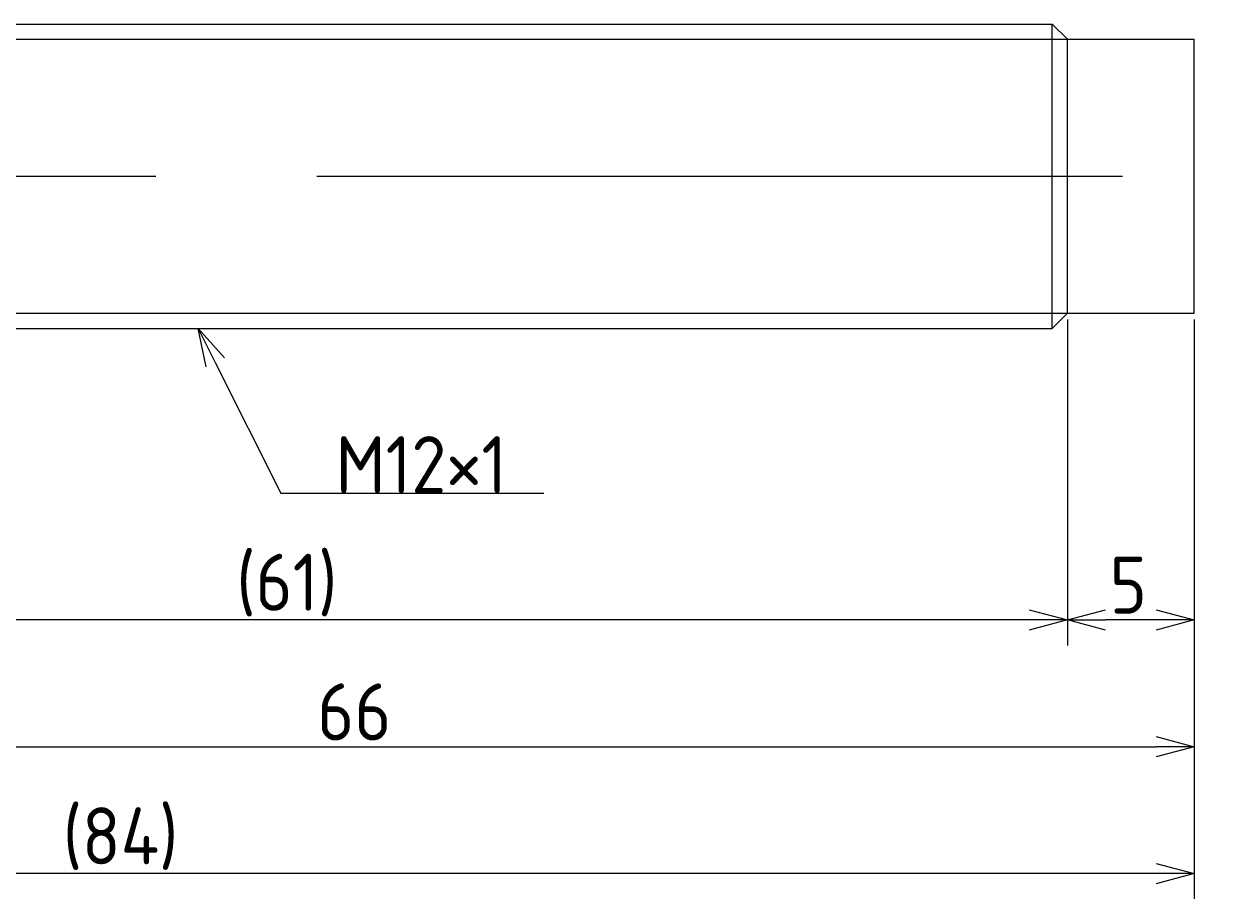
# Model space of a CAD drawing. Extents: x 138 to 290, y 142 to 184.
# Tile 4 of 4: x 242 to 290, y 142 to 176. Entities that reach past the tile are written whole.
import ezdxf

# ---------------------------------------------------------------- set-up
doc = ezdxf.new("R2010")
doc.units = 0
doc.linetypes.add('CENTER', pattern=[50.8, 31.75, -6.35, 6.35, -6.35])
doc.layers.get('0').update_dxf_attribs({"linetype": 'CONTINUOUS'})
doc.layers.get('DEFPOINTS').update_dxf_attribs({"linetype": 'CONTINUOUS'})
for name, color, linetype in [('図形', 7, 'CONTINUOUS'), ('図枠', 7, 'CONTINUOUS'), ('寸法_文字', 3, 'CONTINUOUS')]:
    doc.layers.add(name, color=color, linetype=linetype)
doc.layers.get('0').off()
doc.styles.add('DIMENSION', font='isocp.shx', dxfattribs={"bigfont": 'bigfont.shx'})
doc.dimstyles.get("Standard").update_dxf_attribs({"dimtxt": 0.18, "dimasz": 0.18, "dimexe": 0.18, "dimexo": 0.0625, "dimgap": 0.09, "dimtad": 0, "dimtih": 1, "dimtoh": 1, "dimzin": 0, "dimcen": 0.09, "dimazin": 3, "dimtfac": 1, "dimtofl": 0, "dimtmove": 0, "dimatfit": 3})

# ---------------------------------------------------------------- blocks, each defined once
blk = doc.blocks.new('_OPEN30')
at = {"color": 0, "linetype": 'BYBLOCK'}
for p, q in [((-1, 0.268), (0, 0)), ((0, 0), (-1, -0.268)), ((0, 0), (-1, 0))]:
    blk.add_line(p, q, dxfattribs=at)
blk = doc.blocks.new('*U14')
at = {"layer": '寸法_文字', "color": 3, "style": 'DIMENSION'}
blk.add_text('5', height=2.25, dxfattribs=at).set_placement((285.166, 152.75))
blk = doc.blocks.new('*D13')
at = {"layer": 'DEFPOINTS', "color": 0}
for p in [(283.5, 164.6), (288.5, 164.6), (283.5, 152.5)]:
    blk.add_point(p, dxfattribs=at)
at = {"layer": '寸法_文字', "color": 3}
for p, q in [((283.5, 164.35), (283.5, 151.5)), ((288.5, 164.35), (288.5, 151.5)), ((287, 152.5), (285, 152.5))]:
    blk.add_line(p, q, dxfattribs=at)
at = {"layer": '図枠'}
blk.add_blockref('*U14', (0, 0), dxfattribs=at)
at = {"layer": '寸法_文字', "color": 3, "xscale": 1.5, "yscale": 1.5, "zscale": 1.5, "rotation": 180}
blk.add_blockref('_OPEN30', (283.5, 152.5), dxfattribs=at)
at = {"layer": '寸法_文字', "color": 3, "xscale": 1.5, "yscale": 1.5, "zscale": 1.5}
blk.add_blockref('_OPEN30', (288.5, 152.5), dxfattribs=at)
blk = doc.blocks.new('*U16')
at = {"layer": '寸法_文字', "color": 3, "style": 'DIMENSION'}
blk.add_text('(61)', height=2.25, dxfattribs=at).set_placement((250.75, 152.8625))
blk = doc.blocks.new('*D15')
at = {"layer": 'DEFPOINTS', "color": 0}
for p in [(222.5, 165.1), (283.5, 164.6), (222.5, 152.5)]:
    blk.add_point(p, dxfattribs=at)
at = {"layer": '寸法_文字', "color": 3}
for p, q in [((222.5, 164.85), (222.5, 151.5)), ((283.5, 164.35), (283.5, 151.5)), ((282, 152.5), (224, 152.5))]:
    blk.add_line(p, q, dxfattribs=at)
at = {"layer": '図枠'}
blk.add_blockref('*U16', (0, 0), dxfattribs=at)
at = {"layer": '寸法_文字', "color": 3, "xscale": 1.5, "yscale": 1.5, "zscale": 1.5, "rotation": 180}
blk.add_blockref('_OPEN30', (222.5, 152.5), dxfattribs=at)
at = {"layer": '寸法_文字', "color": 3, "xscale": 1.5, "yscale": 1.5, "zscale": 1.5}
blk.add_blockref('_OPEN30', (283.5, 152.5), dxfattribs=at)
blk = doc.blocks.new('*U24')
at = {"layer": '寸法_文字', "color": 3, "style": 'DIMENSION'}
blk.add_text('66', height=2.25, dxfattribs=at).set_placement((253.937, 147.75))
blk = doc.blocks.new('*D23')
at = {"layer": 'DEFPOINTS', "color": 0}
for p in [(222.5, 165.147), (288.5, 164.6), (288.5, 147.5)]:
    blk.add_point(p, dxfattribs=at)
at = {"layer": '寸法_文字', "color": 3}
for p, q in [((222.5, 164.897), (222.5, 146.5)), ((288.5, 164.35), (288.5, 146.5)), ((224, 147.5), (287, 147.5))]:
    blk.add_line(p, q, dxfattribs=at)
at = {"layer": '図枠'}
blk.add_blockref('*U24', (0, 0), dxfattribs=at)
at = {"layer": '寸法_文字', "color": 3, "xscale": 1.5, "yscale": 1.5, "zscale": 1.5, "rotation": 180}
blk.add_blockref('_OPEN30', (222.5, 147.5), dxfattribs=at)
at = {"layer": '寸法_文字', "color": 3, "xscale": 1.5, "yscale": 1.5, "zscale": 1.5}
blk.add_blockref('_OPEN30', (288.5, 147.5), dxfattribs=at)
blk = doc.blocks.new('*U26')
at = {"layer": '寸法_文字', "color": 3, "style": 'DIMENSION'}
blk.add_text('(84)', height=2.25, dxfattribs=at).set_placement((243.9125, 142.8625))
blk = doc.blocks.new('*D25')
at = {"layer": 'DEFPOINTS', "color": 0}
for p in [(204.5, 167.5), (288.5, 164.6), (204.5, 142.5)]:
    blk.add_point(p, dxfattribs=at)
at = {"layer": '寸法_文字', "color": 3}
for p, q in [((204.5, 167.25), (204.5, 141.5)), ((288.5, 164.35), (288.5, 141.5)), ((287, 142.5), (206, 142.5))]:
    blk.add_line(p, q, dxfattribs=at)
at = {"layer": '図枠'}
blk.add_blockref('*U26', (0, 0), dxfattribs=at)
at = {"layer": '寸法_文字', "color": 3, "xscale": 1.5, "yscale": 1.5, "zscale": 1.5, "rotation": 180}
blk.add_blockref('_OPEN30', (204.5, 142.5), dxfattribs=at)
at = {"layer": '寸法_文字', "color": 3, "xscale": 1.5, "yscale": 1.5, "zscale": 1.5}
blk.add_blockref('_OPEN30', (288.5, 142.5), dxfattribs=at)
blk = doc.blocks.new('*U30')
at = {"layer": '寸法_文字'}
blk.add_lwpolyline([(249.921, 162.658), (252.5, 157.5), (255, 157.5), (262.875, 157.5)], dxfattribs=at)
at = {"layer": '寸法_文字', "xscale": 1.5, "yscale": 1.5, "zscale": 1.5, "rotation": 116.5650511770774}
blk.add_blockref('_OPEN30', (249.25, 164), dxfattribs=at)
blk = doc.blocks.new('*U31')
at = {"layer": '寸法_文字', "style": 'DIMENSION'}
blk.add_text('M12×1', height=2.25, dxfattribs=at).set_placement((254.6625, 157.5))

msp = doc.modelspace()

# ---------------------------------------------------------------- linework, layer by layer
at = {"layer": '図形'}
for p, q in [((224.6, 176), (282.9, 176)), ((282.9, 164), (282.9, 176)), ((283.5, 175.4), (282.9, 176)), ((283.5, 175.4), (288.5, 175.4)), ((283.5, 164.6), (283.5, 175.4)), ((288.5, 164.6), (288.5, 175.4)), ((283.5, 164.6), (282.9, 164)), ((283.5, 164.6), (288.5, 164.6)), ((224.6, 164), (282.9, 164))]:
    msp.add_line(p, q, dxfattribs=at)
at = {"layer": '図形', "color": 3}
for p, q in [((224, 175.4), (283.5, 175.4)), ((224, 164.6), (283.5, 164.6))]:
    msp.add_line(p, q, dxfattribs=at)
at = {"layer": '図形', "color": 3, "linetype": 'CENTER'}
msp.add_line((203.125, 170), (289.826, 170), dxfattribs=at)

# ---------------------------------------------------------------- block references
at = {"layer": '寸法_文字'}
for name in ['*U30', '*U31']:
    msp.add_blockref(name, (0, 0), dxfattribs=at)

# ---------------------------------------------------------------- dimensions: what is measured, and where the dimension line sits
for base, p1, p2, picture, middle in [((204.5, 142.5), (288.5, 164.6), (204.5, 167.5), '*D25', (246.5, 142.5)), ((222.5, 152.5), (283.5, 164.6), (222.5, 165.1), '*D15', (253, 152.5))]:
    dim = msp.add_linear_dim(base=base, p1=p1, p2=p2, text='(<>)', dimstyle='Standard', override={"dimscale": 0.5}, dxfattribs=at)
    dim.commit()
    dim.dimension.update_dxf_attribs({"geometry": picture, "text_midpoint": middle, "dimtype": 128})
for base, p1, p2, picture, middle in [((288.5, 147.5), (222.5, 165.147), (288.5, 164.6), '*D23', (255.5, 147.5)), ((283.5, 152.5), (288.5, 164.6), (283.5, 164.6), '*D13', (286, 152.5))]:
    dim = msp.add_linear_dim(base=base, p1=p1, p2=p2, dimstyle='Standard', override={"dimscale": 0.5}, dxfattribs=at)
    dim.commit()
    dim.dimension.update_dxf_attribs({"geometry": picture, "text_midpoint": middle, "dimtype": 128})

doc.saveas('drawing.dxf')
